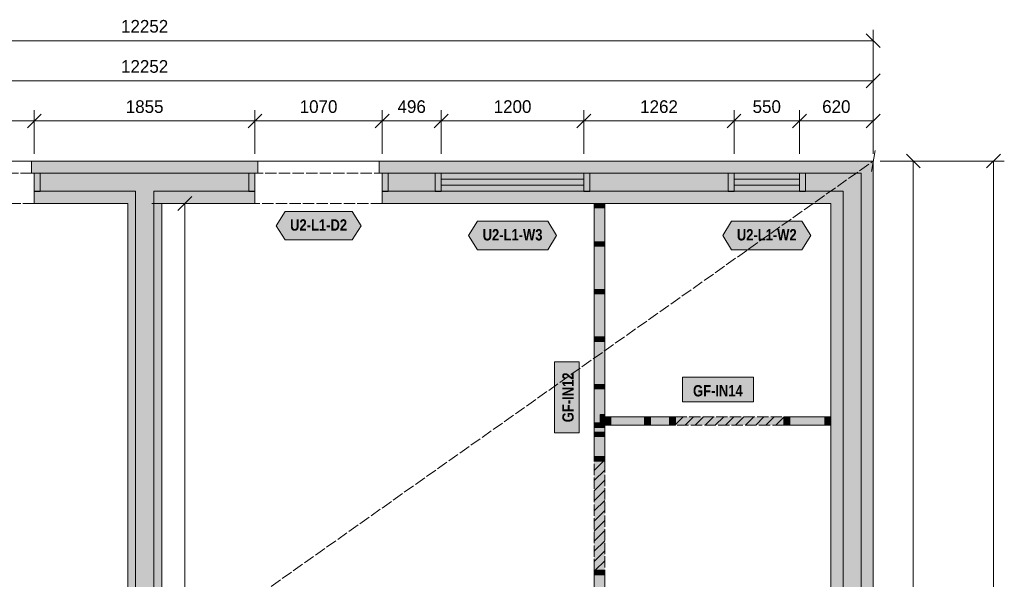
# Model space of a CAD drawing. Header units: millimetres. Extents: x 17 to 413, y 4 to 292.
# Tile 4 of 6: x 149 to 259, y 160 to 222. Entities that reach past the tile are written whole.
import ezdxf
from ezdxf.enums import TextEntityAlignment as Align

# ---------------------------------------------------------------- set-up
doc = ezdxf.new("R2010")
doc.units = ezdxf.units.MM
doc.linetypes.add('DASHED', pattern=[1.524, 1.27, -0.254])
for name, color, linetype in [('FILL-C_B2B2B5', 7, 'Continuous'), ('FILL-EPS', 7, 'Continuous'), ('FILL-TEAL_DK', 7, 'Continuous'), ('FILL-TIMBER', 7, 'Continuous'), ('FILL-WHITE', 7, 'Continuous'), ('LINE-C_85297A', 7, 'Continuous'), ('LINE-C_85297A-DASH', 7, 'DASHED'), ('LINE-INK', 7, 'Continuous'), ('LINE-INK-DASH', 7, 'DASHED'), ('LINE-STEEL_GREY', 7, 'Continuous'), ('LINE-STEEL_GREY-DASH', 7, 'DASHED'), ('LINE-TEAL_DK', 7, 'Continuous'), ('LINE-TIMBER_DK', 7, 'Continuous'), ('TEXT-INK', 7, 'Continuous'), ('TEXT-TEAL_DK', 7, 'Continuous')]:
    doc.layers.add(name, color=color, linetype=linetype)
doc.styles.add('OpenSansCondensed-Bold', font='OpenSansCondensed-Bold.ttf')

msp = doc.modelspace()

# ---------------------------------------------------------------- hatches: boundary and pattern name
at = {"layer": 'FILL-C_B2B2B5', "true_color": 0xb2b2b5}
h = msp.add_hatch(color=256, dxfattribs=at)
h.dxf.hatch_style = 1
h.paths.add_polyline_path([(150.63, 205.08), (175.36, 205.08), (175.36, 203.05), (164.02, 203.05), (164.02, 94.45), (170.75, 94.45), (170.75, 92.42), (155.26, 92.42), (155.26, 94.45), (161.98, 94.45), (161.98, 203.05), (150.63, 203.05)])
h = msp.add_hatch(color=256, dxfattribs=at)
h.dxf.hatch_style = 1
h.paths.add_polyline_path([(189.64, 205.08), (243.33, 205.08), (243.33, 92.42), (230.14, 92.42), (230.14, 94.45), (241.3, 94.45), (241.3, 203.05), (189.64, 203.05)])
at = {"layer": 'FILL-EPS', "true_color": 0xccffff}
h = msp.add_hatch(color=256, dxfattribs=at)
h.dxf.hatch_style = 1
h.paths.add_polyline_path([(150.63, 205.09), (150.3, 205.09), (150.3, 206.43), (175.7, 206.43), (175.7, 205.09), (175.36, 205.09), (175.36, 205.08), (150.63, 205.08)])
h = msp.add_hatch(color=256, dxfattribs=at)
h.dxf.hatch_style = 1
h.paths.add_polyline_path([(189.64, 205.09), (189.3, 205.09), (189.3, 206.43), (244.68, 206.43), (244.68, 91.07), (229.81, 91.07), (229.81, 92.41), (230.14, 92.41), (230.14, 92.42), (243.33, 92.42), (243.33, 205.08), (189.64, 205.08)])
h = msp.add_hatch(color=256, dxfattribs=at)
h.dxf.hatch_style = 1
h.paths.add_polyline_path([(150.63, 201.69), (150.63, 203.05), (161.98, 203.05), (161.98, 94.45), (155.26, 94.45), (155.26, 95.81), (161.1, 95.81), (161.1, 201.69)])
h = msp.add_hatch(color=256, dxfattribs=at)
h.dxf.hatch_style = 1
h.paths.add_polyline_path([(175.36, 201.69), (164.91, 201.69), (164.91, 95.81), (170.75, 95.81), (170.75, 94.45), (164.02, 94.45), (164.02, 203.05), (175.36, 203.05)])
h = msp.add_hatch(color=256, dxfattribs=at)
h.dxf.hatch_style = 1
h.paths.add_polyline_path([(239.94, 201.69), (189.64, 201.69), (189.64, 203.05), (241.3, 203.05), (241.3, 94.45), (230.14, 94.45), (230.14, 95.81), (239.94, 95.81)])
at = {"layer": 'FILL-TEAL_DK', "true_color": 0x006b5c}
h = msp.add_hatch(color=256, dxfattribs=at)
h.dxf.hatch_style = 1
h.paths.add_polyline_path([(150.63, 203.04), (150.63, 205.08), (150.63, 205.08), (150.63, 205.08), (151.3, 205.08), (151.3, 205.08), (151.3, 205.08), (151.3, 203.04), (151.3, 203.04), (151.3, 203.04), (150.63, 203.04), (150.63, 203.04)])
h = msp.add_hatch(color=256, dxfattribs=at)
h.dxf.hatch_style = 1
h.paths.add_polyline_path([(174.7, 203.04), (174.7, 205.08), (174.7, 205.08), (174.7, 205.08), (175.37, 205.08), (175.37, 205.08), (175.37, 205.08), (175.37, 203.04), (175.37, 203.04), (175.37, 203.04), (174.7, 203.04), (174.7, 203.04)])
h = msp.add_hatch(color=256, dxfattribs=at)
h.dxf.hatch_style = 1
h.paths.add_polyline_path([(189.64, 203.04), (189.64, 205.08), (189.64, 205.08), (189.64, 205.08), (190.3, 205.08), (190.3, 205.08), (190.3, 205.08), (190.3, 203.04), (190.3, 203.04), (190.3, 203.04), (189.64, 203.04), (189.64, 203.04)])
h = msp.add_hatch(color=256, dxfattribs=at)
h.dxf.hatch_style = 1
h.paths.add_polyline_path([(195.58, 205.08), (196.25, 205.08), (196.25, 203.04), (195.58, 203.04)])
h = msp.add_hatch(color=256, dxfattribs=at)
h.dxf.hatch_style = 1
h.paths.add_polyline_path([(212.25, 205.08), (212.92, 205.08), (212.92, 203.04), (212.25, 203.04)])
h = msp.add_hatch(color=256, dxfattribs=at)
h.dxf.hatch_style = 1
h.paths.add_polyline_path([(228.42, 205.08), (229.08, 205.08), (229.08, 203.04), (228.42, 203.04)])
h = msp.add_hatch(color=256, dxfattribs=at)
h.dxf.hatch_style = 1
h.paths.add_polyline_path([(236.42, 205.08), (237.08, 205.08), (237.08, 203.04), (236.42, 203.04)])
at = {"layer": 'FILL-TIMBER', "true_color": 0xeddbb8}
h = msp.add_hatch(color=256, dxfattribs=at)
h.dxf.hatch_style = 1
h.paths.add_polyline_path([(214.58, 201.69), (214.58, 201.38), (214.58, 201.18), (214.11, 201.18), (213.39, 201.18), (213.39, 201.49), (213.39, 201.69), (213.85, 201.69)])
h = msp.add_hatch(color=256, dxfattribs=at)
h.dxf.hatch_style = 1
h.paths.add_polyline_path([(214.58, 197.39), (214.58, 197.09), (214.58, 196.89), (214.11, 196.89), (213.39, 196.89), (213.39, 197.2), (213.39, 197.39), (213.85, 197.39)])
h = msp.add_hatch(color=256, dxfattribs=at)
h.dxf.hatch_style = 1
h.paths.add_polyline_path([(214.58, 192.06), (214.58, 191.75), (214.58, 191.55), (214.11, 191.55), (213.39, 191.55), (213.39, 191.86), (213.39, 192.06), (213.85, 192.06)])
h = msp.add_hatch(color=256, dxfattribs=at)
h.dxf.hatch_style = 1
h.paths.add_polyline_path([(214.58, 186.73), (214.58, 186.42), (214.58, 186.22), (214.11, 186.22), (213.39, 186.22), (213.39, 186.53), (213.39, 186.73), (213.85, 186.73)])
h = msp.add_hatch(color=256, dxfattribs=at)
h.dxf.hatch_style = 1
h.paths.add_polyline_path([(214.58, 181.39), (214.58, 181.09), (214.58, 180.89), (214.11, 180.89), (213.39, 180.89), (213.39, 181.2), (213.39, 181.39), (213.85, 181.39)])
h = msp.add_hatch(color=256, dxfattribs=at)
h.dxf.hatch_style = 1
h.paths.add_polyline_path([(214.58, 178.03), (214.58, 177.46), (214.58, 177.1), (214.38, 177.1), (214.07, 177.1), (214.07, 177.67), (214.07, 178.03), (214.27, 178.03)])
h = msp.add_hatch(color=256, dxfattribs=at)
h.dxf.hatch_style = 1
h.paths.add_polyline_path([(215.27, 176.85), (214.86, 176.85), (214.6, 176.85), (214.6, 177.2), (214.6, 177.78), (215.01, 177.78), (215.27, 177.78), (215.27, 177.42)])
h = msp.add_hatch(color=256, dxfattribs=at)
h.dxf.hatch_style = 1
h.paths.add_polyline_path([(219.73, 176.85), (219.31, 176.85), (219.06, 176.85), (219.06, 177.2), (219.06, 177.78), (219.47, 177.78), (219.73, 177.78), (219.73, 177.42)])
h = msp.add_hatch(color=256, dxfattribs=at)
h.dxf.hatch_style = 1
h.paths.add_polyline_path([(222.52, 176.85), (222.1, 176.85), (221.85, 176.85), (221.85, 177.2), (221.85, 177.78), (222.26, 177.78), (222.52, 177.78), (222.52, 177.42)])
h = msp.add_hatch(color=256, dxfattribs=at)
h.dxf.hatch_style = 1
h.paths.add_polyline_path([(235.32, 176.85), (234.9, 176.85), (234.65, 176.85), (234.65, 177.2), (234.65, 177.78), (235.06, 177.78), (235.32, 177.78), (235.32, 177.42)])
h = msp.add_hatch(color=256, dxfattribs=at)
h.dxf.hatch_style = 1
h.paths.add_polyline_path([(239.94, 176.85), (239.52, 176.85), (239.27, 176.85), (239.27, 177.2), (239.27, 177.78), (239.68, 177.78), (239.94, 177.78), (239.94, 177.42)])
h = msp.add_hatch(color=256, dxfattribs=at)
h.dxf.hatch_style = 1
h.paths.add_polyline_path([(214.58, 177.1), (214.58, 176.79), (214.58, 176.59), (214.11, 176.59), (213.39, 176.59), (213.39, 176.9), (213.39, 177.1), (213.85, 177.1)])
h = msp.add_hatch(color=256, dxfattribs=at)
h.dxf.hatch_style = 1
h.paths.add_polyline_path([(214.58, 176.06), (214.58, 175.75), (214.58, 175.55), (214.11, 175.55), (213.39, 175.55), (213.39, 175.86), (213.39, 176.06), (213.85, 176.06)])
h = msp.add_hatch(color=256, dxfattribs=at)
h.dxf.hatch_style = 1
h.paths.add_polyline_path([(214.58, 173.31), (214.58, 173), (214.58, 172.81), (214.11, 172.81), (213.39, 172.81), (213.39, 173.12), (213.39, 173.31), (213.85, 173.31)])
h = msp.add_hatch(color=256, dxfattribs=at)
h.dxf.hatch_style = 1
h.paths.add_polyline_path([(214.58, 160.57), (214.58, 160.26), (214.58, 160.06), (214.11, 160.06), (213.39, 160.06), (213.39, 160.37), (213.39, 160.57), (213.85, 160.57)])
at = {"layer": 'FILL-WHITE', "true_color": 0xfaf5e8}
h = msp.add_hatch(color=256, dxfattribs=at)
h.dxf.hatch_style = 1
h.paths.add_polyline_path([(213.39, 176.06), (213.39, 176.59), (213.39, 176.9), (213.39, 177.1), (213.39, 180.89), (213.39, 181.2), (213.39, 181.39), (213.39, 186.22), (213.39, 186.53), (213.39, 186.73), (213.39, 191.55), (213.39, 191.86), (213.39, 192.06), (213.39, 196.89), (213.39, 197.2), (213.39, 197.39), (213.39, 201.18), (213.39, 201.49), (213.39, 201.69), (213.39, 201.69), (213.85, 201.69), (214.58, 201.69), (214.58, 201.69), (214.58, 201.38), (214.58, 201.18), (214.58, 197.39), (214.58, 197.09), (214.58, 196.89), (214.58, 192.06), (214.58, 191.75), (214.58, 191.55), (214.58, 186.73), (214.58, 186.42), (214.58, 186.22), (214.58, 181.39), (214.58, 181.09), (214.58, 180.89), (214.58, 178.03), (214.58, 177.46), (214.58, 177.1), (214.58, 176.79), (214.58, 176.59), (214.58, 176.06), (214.58, 175.75), (214.58, 175.55), (214.58, 173.31), (214.58, 173), (214.58, 172.81), (214.58, 172.81), (214.11, 172.81), (213.39, 172.81), (213.39, 172.81), (213.39, 173.12), (213.39, 173.31), (213.39, 175.55), (213.39, 175.86)])
at = {"layer": 'FILL-WHITE', "true_color": 0xffffff}
h = msp.add_hatch(color=256, dxfattribs=at)
h.dxf.hatch_style = 1
h.paths.add_polyline_path([(177.74, 199.19), (178.74, 200.79), (186.26, 200.79), (187.26, 199.19), (186.26, 197.59), (178.74, 197.59)])
h = msp.add_hatch(color=256, dxfattribs=at)
h.dxf.hatch_style = 1
h.paths.add_polyline_path([(199.31, 198.09), (200.31, 199.69), (208.19, 199.69), (209.19, 198.09), (208.19, 196.49), (200.31, 196.49)])
h = msp.add_hatch(color=256, dxfattribs=at)
h.dxf.hatch_style = 1
h.paths.add_polyline_path([(227.81, 198.09), (228.81, 199.69), (236.69, 199.69), (237.69, 198.09), (236.69, 196.49), (228.81, 196.49)])
h = msp.add_hatch(color=256, dxfattribs=at)
h.dxf.hatch_style = 1
h.paths.add_polyline_path([(211.7, 175.97), (211.7, 183.93), (208.94, 183.93), (208.94, 175.97)])
h = msp.add_hatch(color=256, dxfattribs=at)
h.dxf.hatch_style = 1
h.paths.add_polyline_path([(223.29, 179.46), (231.25, 179.46), (231.25, 182.23), (223.29, 182.23)])
at = {"layer": 'FILL-WHITE', "true_color": 0xfaf5e8}
h = msp.add_hatch(color=256, dxfattribs=at)
h.dxf.hatch_style = 1
h.paths.add_polyline_path([(214.6, 176.85), (214.6, 177.2), (214.6, 177.78), (215.01, 177.78), (215.27, 177.78), (219.06, 177.78), (219.47, 177.78), (219.73, 177.78), (221.85, 177.78), (222.26, 177.78), (222.52, 177.78), (222.52, 177.42), (222.52, 176.85), (222.1, 176.85), (221.85, 176.85), (219.73, 176.85), (219.31, 176.85), (219.06, 176.85), (215.27, 176.85), (214.86, 176.85)])
at = {"layer": 'FILL-WHITE', "true_color": 0xffffff}
h = msp.add_hatch(color=256, dxfattribs=at)
h.dxf.hatch_style = 1
h.paths.add_polyline_path([(222.52, 176.85), (222.52, 177.78), (234.65, 177.78), (234.65, 176.85)])
at = {"layer": 'FILL-WHITE', "true_color": 0xfaf5e8}
h = msp.add_hatch(color=256, dxfattribs=at)
h.dxf.hatch_style = 1
h.paths.add_polyline_path([(234.65, 177.2), (234.65, 177.78), (235.06, 177.78), (235.32, 177.78), (239.27, 177.78), (239.68, 177.78), (239.94, 177.78), (239.94, 177.42), (239.94, 176.85), (239.52, 176.85), (239.27, 176.85), (235.32, 176.85), (234.9, 176.85), (234.65, 176.85)])
at = {"layer": 'FILL-WHITE', "true_color": 0xffffff}
h = msp.add_hatch(color=256, dxfattribs=at)
h.dxf.hatch_style = 1
h.paths.add_polyline_path([(213.39, 160.57), (213.39, 172.81), (214.58, 172.81), (214.58, 160.57)])
at = {"layer": 'FILL-WHITE', "true_color": 0xfaf5e8}
h = msp.add_hatch(color=256, dxfattribs=at)
h.dxf.hatch_style = 1
h.paths.add_polyline_path([(214.11, 158.22), (213.39, 158.22), (213.39, 158.53), (213.39, 158.73), (213.39, 160.06), (213.39, 160.37), (213.39, 160.57), (213.85, 160.57), (214.58, 160.57), (214.58, 160.26), (214.58, 160.06), (214.58, 158.73), (214.58, 158.42), (214.58, 158.22)])

# ---------------------------------------------------------------- linework, layer by layer
at = {"layer": 'LINE-C_85297A', "lineweight": 5}
msp.add_line((244.48, 205.25), (244.89, 207.62), dxfattribs=at)
at = {"layer": 'LINE-C_85297A-DASH', "lineweight": 5}
msp.add_line((81.32, 91.07), (244.68, 206.43), dxfattribs=at)
at = {"layer": 'LINE-INK', "lineweight": 5}
for p, q in [((244.68, 207.23), (244.68, 221.13)), ((244.68, 219.93), (81.32, 219.93)), ((245.46, 219.16), (243.9, 220.71)), ((244.68, 207.23), (244.68, 216.63)), ((81.32, 215.43), (244.68, 215.43)), ((243.9, 214.66), (245.46, 216.21)), ((150.63, 207.23), (150.63, 212.13)), ((175.37, 207.23), (175.37, 212.13)), ((189.64, 207.23), (189.64, 212.13)), ((196.25, 207.23), (196.25, 212.13)), ((212.25, 207.23), (212.25, 212.13)), ((229.08, 207.23), (229.08, 212.13)), ((236.42, 207.23), (236.42, 212.13)), ((244.68, 207.23), (244.68, 212.13)), ((81.32, 210.93), (244.68, 210.93)), ((149.85, 210.16), (151.41, 211.71)), ((174.59, 210.16), (176.15, 211.71)), ((188.86, 210.16), (190.41, 211.71)), ((195.47, 210.16), (197.03, 211.71)), ((211.47, 210.16), (213.03, 211.71)), ((228.3, 210.16), (229.86, 211.71)), ((235.64, 210.16), (237.19, 211.71)), ((243.9, 210.16), (245.46, 211.71)), ((212.25, 206.43), (196.25, 206.43)), ((236.42, 206.43), (229.08, 206.43)), ((245.48, 206.43), (250.38, 206.43)), ((245.48, 206.43), (259.38, 206.43)), ((248.4, 207.21), (249.96, 205.66)), ((249.18, 206.43), (249.18, 91.07)), ((257.4, 205.66), (258.96, 207.21)), ((258.18, 91.07), (258.18, 206.43)), ((212.25, 204.4), (196.25, 204.4)), ((236.42, 204.4), (229.08, 204.4)), ((212.25, 203.73), (196.25, 203.73)), ((236.42, 203.73), (229.08, 203.73)), ((166.72, 200.91), (168.28, 202.47)), ((163.8, 201.69), (168.7, 201.69)), ((167.5, 95.81), (167.5, 201.69)), ((212.25, 201.69), (196.25, 201.69)), ((236.42, 201.69), (229.08, 201.69))]:
    msp.add_line(p, q, dxfattribs=at)
for points in [[(161.1, 201.69), (150.63, 201.69), (150.63, 205.09), (150.3, 205.09), (150.3, 206.43), (175.7, 206.43), (175.7, 205.09), (175.36, 205.09), (175.36, 201.69), (164.91, 201.69), (164.91, 95.81), (170.75, 95.81), (170.75, 92.41), (171.08, 92.41), (171.08, 91.07), (154.92, 91.07), (154.92, 92.41), (155.26, 92.41), (155.26, 95.81), (161.1, 95.81)], [(239.94, 95.81), (239.94, 201.69), (189.64, 201.69), (189.64, 205.09), (189.3, 205.09), (189.3, 206.43), (244.68, 206.43), (244.68, 91.07), (229.81, 91.07), (229.81, 92.41), (230.14, 92.41), (230.14, 95.81)], [(213.39, 176.06), (213.39, 176.59), (213.39, 176.9), (213.39, 177.1), (213.39, 180.89), (213.39, 181.2), (213.39, 181.39), (213.39, 186.22), (213.39, 186.53), (213.39, 186.73), (213.39, 191.55), (213.39, 191.86), (213.39, 192.06), (213.39, 196.89), (213.39, 197.2), (213.39, 197.39), (213.39, 201.18), (213.39, 201.49), (213.39, 201.69), (213.39, 201.69), (213.85, 201.69), (214.58, 201.69), (214.58, 201.69), (214.58, 201.38), (214.58, 201.18), (214.58, 197.39), (214.58, 197.09), (214.58, 196.89), (214.58, 192.06), (214.58, 191.75), (214.58, 191.55), (214.58, 186.73), (214.58, 186.42), (214.58, 186.22), (214.58, 181.39), (214.58, 181.09), (214.58, 180.89), (214.58, 178.03), (214.58, 177.46), (214.58, 177.1), (214.58, 176.79), (214.58, 176.59), (214.58, 176.06), (214.58, 175.75), (214.58, 175.55), (214.58, 173.31), (214.58, 173), (214.58, 172.81), (214.58, 172.81), (214.11, 172.81), (213.39, 172.81), (213.39, 172.81), (213.39, 173.12), (213.39, 173.31), (213.39, 175.55), (213.39, 175.86)], [(211.7, 175.97), (211.7, 183.93), (208.94, 183.93), (208.94, 175.97)], [(223.29, 179.46), (231.25, 179.46), (231.25, 182.23), (223.29, 182.23)], [(214.6, 176.85), (214.6, 177.2), (214.6, 177.78), (215.01, 177.78), (215.27, 177.78), (219.06, 177.78), (219.47, 177.78), (219.73, 177.78), (221.85, 177.78), (222.26, 177.78), (222.52, 177.78), (222.52, 177.42), (222.52, 176.85), (222.1, 176.85), (221.85, 176.85), (219.73, 176.85), (219.31, 176.85), (219.06, 176.85), (215.27, 176.85), (214.86, 176.85)], [(234.65, 177.2), (234.65, 177.78), (235.06, 177.78), (235.32, 177.78), (239.27, 177.78), (239.68, 177.78), (239.94, 177.78), (239.94, 177.42), (239.94, 176.85), (239.52, 176.85), (239.27, 176.85), (235.32, 176.85), (234.9, 176.85), (234.65, 176.85)], [(214.11, 158.22), (213.39, 158.22), (213.39, 158.53), (213.39, 158.73), (213.39, 160.06), (213.39, 160.37), (213.39, 160.57), (213.85, 160.57), (214.58, 160.57), (214.58, 160.26), (214.58, 160.06), (214.58, 158.73), (214.58, 158.42), (214.58, 158.22)]]:
    msp.add_lwpolyline(points, close=True, dxfattribs=at)
at = {"layer": 'LINE-INK-DASH', "lineweight": 5}
for p, q in [((150.63, 206.43), (136.36, 206.43)), ((189.64, 206.43), (175.37, 206.43)), ((150.63, 201.69), (136.36, 201.69)), ((189.64, 201.69), (175.37, 201.69))]:
    msp.add_line(p, q, dxfattribs=at)
for points in [[(222.52, 176.85), (222.52, 177.78), (234.65, 177.78), (234.65, 176.85)], [(213.39, 160.57), (213.39, 172.81), (214.58, 172.81), (214.58, 160.57)]]:
    msp.add_lwpolyline(points, close=True, dxfattribs=at)
at = {"layer": 'LINE-STEEL_GREY', "lineweight": 5}
for points in [[(150.63, 205.08), (175.36, 205.08), (175.36, 203.05), (164.02, 203.05), (164.02, 94.45), (170.75, 94.45), (170.75, 92.42), (155.26, 92.42), (155.26, 94.45), (161.98, 94.45), (161.98, 203.05), (150.63, 203.05)], [(189.64, 205.08), (243.33, 205.08), (243.33, 92.42), (230.14, 92.42), (230.14, 94.45), (241.3, 94.45), (241.3, 203.05), (189.64, 203.05)]]:
    msp.add_lwpolyline(points, close=True, dxfattribs=at)
at = {"layer": 'LINE-STEEL_GREY-DASH', "lineweight": 5}
for points in [[(244.68, 206.43), (244.68, 206.43), (244.68, 91.07), (244.69, 91.06), (244.68, 91.06), (244.68, 91.07), (81.32, 91.07), (81.32, 206.43)], [(244.7, 206.45), (244.7, 206.45), (244.69, 206.44), (244.69, 206.44), (244.68, 206.43)], [(243.33, 205.08), (82.67, 205.08), (82.67, 92.42), (243.33, 92.42)]]:
    msp.add_lwpolyline(points, close=True, dxfattribs=at)
at = {"layer": 'LINE-TEAL_DK', "lineweight": 5}
for points in [[(150.63, 203.04), (150.63, 205.08), (150.63, 205.08), (150.63, 205.08), (151.3, 205.08), (151.3, 205.08), (151.3, 205.08), (151.3, 203.04), (151.3, 203.04), (151.3, 203.04), (150.63, 203.04), (150.63, 203.04)], [(174.7, 203.04), (174.7, 205.08), (174.7, 205.08), (174.7, 205.08), (175.37, 205.08), (175.37, 205.08), (175.37, 205.08), (175.37, 203.04), (175.37, 203.04), (175.37, 203.04), (174.7, 203.04), (174.7, 203.04)], [(189.64, 203.04), (189.64, 205.08), (189.64, 205.08), (189.64, 205.08), (190.3, 205.08), (190.3, 205.08), (190.3, 205.08), (190.3, 203.04), (190.3, 203.04), (190.3, 203.04), (189.64, 203.04), (189.64, 203.04)], [(195.58, 205.08), (196.25, 205.08), (196.25, 203.04), (195.58, 203.04)], [(212.25, 205.08), (212.92, 205.08), (212.92, 203.04), (212.25, 203.04)], [(228.42, 205.08), (229.08, 205.08), (229.08, 203.04), (228.42, 203.04)], [(236.42, 205.08), (237.08, 205.08), (237.08, 203.04), (236.42, 203.04)], [(177.74, 199.19), (178.74, 200.79), (186.26, 200.79), (187.26, 199.19), (186.26, 197.59), (178.74, 197.59)], [(199.31, 198.09), (200.31, 199.69), (208.19, 199.69), (209.19, 198.09), (208.19, 196.49), (200.31, 196.49)], [(227.81, 198.09), (228.81, 199.69), (236.69, 199.69), (237.69, 198.09), (236.69, 196.49), (228.81, 196.49)]]:
    msp.add_lwpolyline(points, close=True, dxfattribs=at)
at = {"layer": 'LINE-TIMBER_DK', "lineweight": 5}
for p, q in [((222.52, 176.9), (223.39, 177.78)), ((223.59, 176.85), (224.52, 177.78)), ((224.72, 176.85), (225.66, 177.78)), ((225.85, 176.85), (226.79, 177.78)), ((226.98, 176.85), (227.92, 177.78)), ((228.12, 176.85), (229.05, 177.78)), ((229.25, 176.85), (230.18, 177.78)), ((230.38, 176.85), (231.31, 177.78)), ((231.51, 176.85), (232.44, 177.78)), ((232.64, 176.85), (233.57, 177.78)), ((233.77, 176.85), (234.65, 177.72)), ((213.39, 171.75), (214.45, 172.81)), ((213.39, 170.62), (214.58, 171.81)), ((213.39, 169.49), (214.58, 170.67)), ((213.39, 168.36), (214.58, 169.54)), ((213.39, 167.22), (214.58, 168.41)), ((213.39, 166.09), (214.58, 167.28)), ((213.39, 164.96), (214.58, 166.15)), ((213.39, 163.83), (214.58, 165.02)), ((213.39, 162.7), (214.58, 163.89)), ((213.39, 161.57), (214.58, 162.75)), ((213.52, 160.57), (214.58, 161.62))]:
    msp.add_line(p, q, dxfattribs=at)
for points in [[(214.58, 201.69), (214.58, 201.38), (214.58, 201.18), (214.11, 201.18), (213.39, 201.18), (213.39, 201.49), (213.39, 201.69), (213.85, 201.69)], [(214.58, 197.39), (214.58, 197.09), (214.58, 196.89), (214.11, 196.89), (213.39, 196.89), (213.39, 197.2), (213.39, 197.39), (213.85, 197.39)], [(214.58, 192.06), (214.58, 191.75), (214.58, 191.55), (214.11, 191.55), (213.39, 191.55), (213.39, 191.86), (213.39, 192.06), (213.85, 192.06)], [(214.58, 186.73), (214.58, 186.42), (214.58, 186.22), (214.11, 186.22), (213.39, 186.22), (213.39, 186.53), (213.39, 186.73), (213.85, 186.73)], [(214.58, 181.39), (214.58, 181.09), (214.58, 180.89), (214.11, 180.89), (213.39, 180.89), (213.39, 181.2), (213.39, 181.39), (213.85, 181.39)], [(214.58, 178.03), (214.58, 177.46), (214.58, 177.1), (214.38, 177.1), (214.07, 177.1), (214.07, 177.67), (214.07, 178.03), (214.27, 178.03)], [(215.27, 176.85), (214.86, 176.85), (214.6, 176.85), (214.6, 177.2), (214.6, 177.78), (215.01, 177.78), (215.27, 177.78), (215.27, 177.42)], [(219.73, 176.85), (219.31, 176.85), (219.06, 176.85), (219.06, 177.2), (219.06, 177.78), (219.47, 177.78), (219.73, 177.78), (219.73, 177.42)], [(222.52, 176.85), (222.1, 176.85), (221.85, 176.85), (221.85, 177.2), (221.85, 177.78), (222.26, 177.78), (222.52, 177.78), (222.52, 177.42)], [(235.32, 176.85), (234.9, 176.85), (234.65, 176.85), (234.65, 177.2), (234.65, 177.78), (235.06, 177.78), (235.32, 177.78), (235.32, 177.42)], [(239.94, 176.85), (239.52, 176.85), (239.27, 176.85), (239.27, 177.2), (239.27, 177.78), (239.68, 177.78), (239.94, 177.78), (239.94, 177.42)], [(214.58, 177.1), (214.58, 176.79), (214.58, 176.59), (214.11, 176.59), (213.39, 176.59), (213.39, 176.9), (213.39, 177.1), (213.85, 177.1)], [(214.58, 176.06), (214.58, 175.75), (214.58, 175.55), (214.11, 175.55), (213.39, 175.55), (213.39, 175.86), (213.39, 176.06), (213.85, 176.06)], [(214.58, 173.31), (214.58, 173), (214.58, 172.81), (214.11, 172.81), (213.39, 172.81), (213.39, 173.12), (213.39, 173.31), (213.85, 173.31)], [(214.58, 160.57), (214.58, 160.26), (214.58, 160.06), (214.11, 160.06), (213.39, 160.06), (213.39, 160.37), (213.39, 160.57), (213.85, 160.57)]]:
    msp.add_lwpolyline(points, close=True, dxfattribs=at)

# ---------------------------------------------------------------- texts
at = {"layer": 'TEXT-INK'}
for s, p in [('12252', (163, 220.83)), ('12252', (163, 216.33)), ('1855', (163, 211.83)), ('1070', (182.5, 211.83)), ('496', (192.94, 211.83)), ('1200', (204.25, 211.83)), ('1262', (220.67, 211.83)), ('550', (232.75, 211.83)), ('620', (240.55, 211.83))]:
    msp.add_text(s, height=1.422, dxfattribs=at).set_placement(p, align=Align.CENTER)
at = {"layer": 'TEXT-INK', "style": 'OpenSansCondensed-Bold'}
msp.add_text('GF-IN12', height=1.27, rotation=90, dxfattribs=at).set_placement((211.1, 179.95), align=Align.CENTER)
msp.add_text('GF-IN14', height=1.27, dxfattribs=at).set_placement((227.27, 180.06), align=Align.CENTER)
at = {"layer": 'TEXT-TEAL_DK', "style": 'OpenSansCondensed-Bold'}
for s, p in [('U2-L1-D2', (182.5, 198.64)), ('U2-L1-W3', (204.25, 197.54)), ('U2-L1-W2', (232.75, 197.54))]:
    msp.add_text(s, height=1.27, dxfattribs=at).set_placement(p, align=Align.CENTER)

doc.saveas('drawing.dxf')
